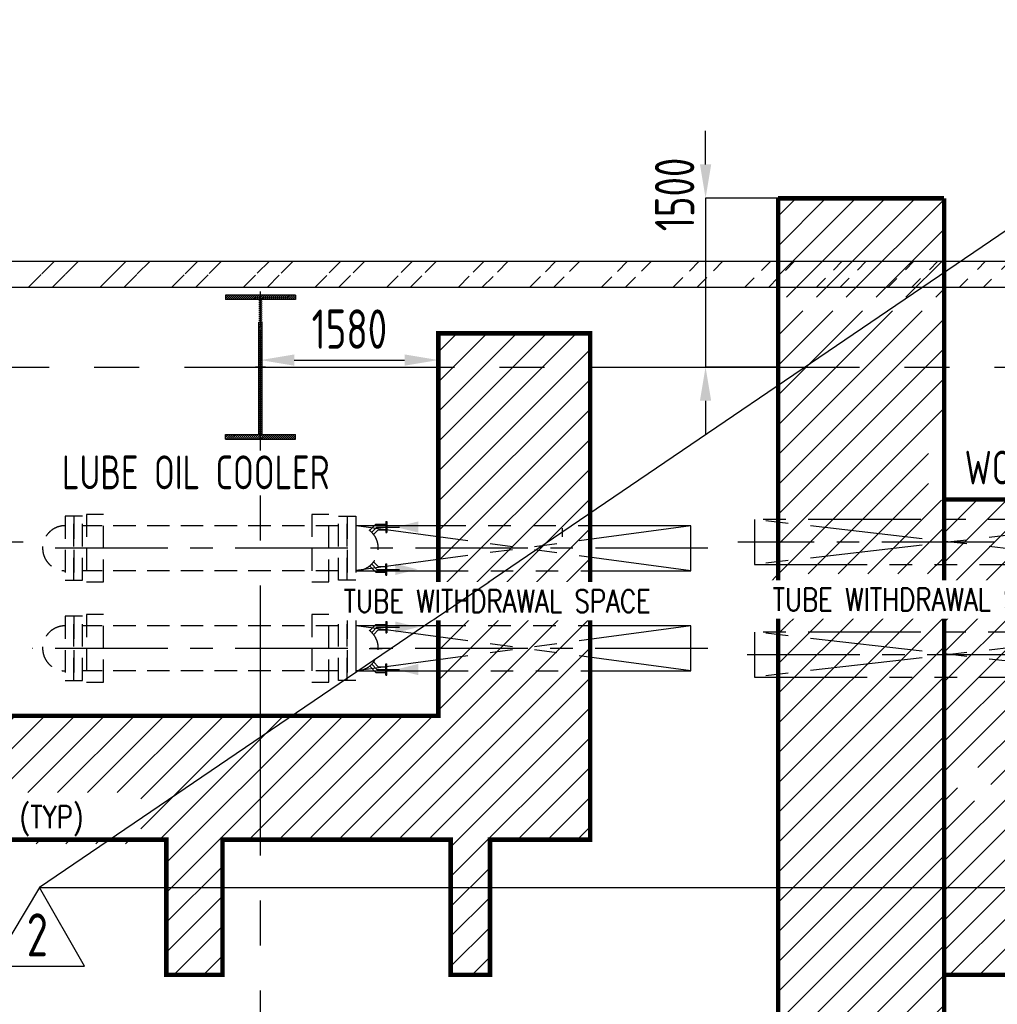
# Model space of a CAD drawing. Extents: x -7650383 to 4934791, y -114316 to 1826789.
# Tile 70 of 256: x 247252 to 255939, y 295293 to 304043. Entities that reach past the tile are written whole.
import ezdxf

# ---------------------------------------------------------------- set-up
doc = ezdxf.new("R2010")
doc.units = 0
doc.header["$LTSCALE"] = 800
doc.header["$MEASUREMENT"] = 0
doc.set_wipeout_variables(frame=1)
for name, pattern in [('CENTER', [2, 1.25, -0.25, 0.25, -0.25]), ('CENTER2', [1.125, 0.75, -0.125, 0.125, -0.125]), ('HIDDEN', [0.375, 0.25, -0.125]), ('PHANTOM', [2.5, 1.25, -0.25, 0.25, -0.25, 0.25, -0.25])]:
    doc.linetypes.add(name, pattern=pattern)
doc.layers.get('0').update_dxf_attribs({"linetype": 'CONTINUOUS'})
for name, color, linetype in [('BLDG_H', 9, 'CONTINUOUS'), ('CEN', 2, 'CENTER'), ('COL', 1, 'CENTER'), ('DIM', 4, 'CONTINUOUS'), ('GRID', 8, 'CENTER'), ('GT_1', 7, 'CONTINUOUS'), ('HANGERS', 1, 'CONTINUOUS'), ('HATCH', 9, 'CONTINUOUS'), ('MECH_EQ', 8, 'HIDDEN'), ('REV2', 2, 'CONTINUOUS'), ('T', 3, 'CONTINUOUS'), ('TEXT', 3, 'CONTINUOUS'), ('TRENCH', 1, 'CONTINUOUS'), ('WALL', 6, 'CONTINUOUS')]:
    doc.layers.add(name, color=color, linetype=linetype)
doc.styles.add('ROMANS', font='ISO9.shx', dxfattribs={"width": 0.8})
doc.styles.add('S1', font='SIMPLEX.SHX', dxfattribs={"height": 200})
doc.styles.add('S3', font='ROMANS1.SHX', dxfattribs={"width": 0.8})
doc.dimstyles.new('STANDARD$0', dxfattribs={"dimtxt": 250, "dimasz": 200, "dimexe": 0, "dimexo": 0, "dimgap": 100, "dimtad": 1, "dimdec": 0, "dimzin": 0, "dimdsep": 46, "dimtxsty": 'S1', "dimcen": 0, "dimadec": 0, "dimazin": 0, "dimtfac": 1, "dimtdec": 0, "dimtmove": 2, "dimatfit": 3, "dimfxl": 1, "dimtolj": 1, "dimtzin": 0, "dimarcsym": 0})

# ---------------------------------------------------------------- blocks, each defined once
blk = doc.blocks.new('AA')
at = {"color": 0, "linetype": 'ByBlock'}
blk.add_solid([(0, 0), (-4, 1), (-4, -1)], dxfattribs=at)
blk = doc.blocks.new('A$C14326149')
at = {"layer": 'COL'}
h = blk.add_hatch(dxfattribs=at)
h.set_pattern_fill('ANSI31', color=256, scale=100, style=0)
h.paths.add_polyline_path([(310, 640), (0, 640), (0, 600), (310, 600)])
h.paths.add_polyline_path([(0, 600), (0, 640), (-310, 640), (-310, 600)])
h.paths.add_polyline_path([(0, -640), (0, -600), (-310, -600), (-310, -640)])
h.paths.add_polyline_path([(0, -600), (0, -640), (310, -640), (310, -600)])
h.paths.add_polyline_path([(-16, 0), (0, 0), (0, 600), (-16, 600)])
h.paths.add_polyline_path([(0, 0), (16, 0), (16, 600), (0, 600)])
h.paths.add_polyline_path([(16, 0), (0, 0), (0, -600), (16, -600)])
h.paths.add_polyline_path([(-16, -600), (0, -600), (0, 0), (-16, 0)])
for p, q in [((310, 640), (-310, 640)), ((-310, 640), (-310, 600)), ((310, 640), (310, 600)), ((310, 600), (-310, 600)), ((-16, -600), (-16, 600)), ((16, -600), (16, 600)), ((-310, -600), (310, -600)), ((-310, -640), (-310, -600)), ((310, -640), (310, -600)), ((-310, -640), (310, -640))]:
    blk.add_line(p, q, dxfattribs=at)
at = {"layer": 'COL', "color": 2}
for p, q in [((0, -672.4), (0, 672.4)), ((44, 0), (-44, 0))]:
    blk.add_line(p, q, dxfattribs=at)
blk = doc.blocks.new('TRENCH')
at = {"layer": 'GT_1', "linetype": 'Continuous', "ltscale": 0.025}
h = blk.add_hatch(dxfattribs=at)
h.set_pattern_fill('ANSI31', color=134, scale=1500, style=0)
h.paths.add_polyline_path([(379388, 135821.7), (378038, 135821.7), (378038, 132421.7), (369963, 132421.7), (369963, 134344.9), (369063, 134344.9), (369063, 130119.7), (369663.5, 130119.7), (369663.5, 131321.7), (375621, 131321.7), (375621, 130119.7), (376121, 130119.7), (376121, 131321.7), (378148, 131321.7), (378148, 130119.7), (378498, 130119.7), (378498, 131321.7), (379388, 131321.7)])
edge = h.paths.add_edge_path(flags=16)
edge.add_arc((371399.6, 131702.3), 250, 90, 180, ccw=False)
edge.add_arc((371399.6, 131702.3), 250, 0, 90, ccw=False)
edge.add_arc((371399.6, 131702.3), 250, -90, 0, ccw=False)
edge.add_arc((371399.6, 131702.3), 250, 180, 270, ccw=False)
h.paths.add_polyline_path([(371601.9, 131553.2), (374241.9, 131553.2), (374241.9, 132353.2), (371601.9, 132353.2)], flags=16)
h.paths.add_polyline_path([(377669.2, 131634.3), (378710.8, 131634.3)], flags=16)
h.paths.add_polyline_path([(376485.8, 131634.3), (377554.2, 131634.3)], flags=16)
h.paths.add_polyline_path([(371669.7, 131282.9), (375395.4, 131282.9), (375395.4, 131740), (371669.7, 131740)], flags=17)
h = blk.add_hatch(dxfattribs=at)
h.set_pattern_fill('ANSI31', color=134, scale=1500, style=0)
h.paths.add_polyline_path([(392858, 135821.7), (391508, 135821.7), (391508, 132421.7), (383433, 132421.7), (383433, 134344.9), (382533, 134344.9), (382533, 130119.7), (383133.5, 130119.7), (383133.5, 131321.7), (389091, 131321.7), (389091, 130119.7), (389591, 130119.7), (389591, 131321.7), (391618, 131321.7), (391618, 130119.7), (391968, 130119.7), (391968, 131321.7), (392858, 131321.7)])
edge = h.paths.add_edge_path(flags=16)
edge.add_arc((382797.3, 131816.9), 150, 0, 360)
edge = h.paths.add_edge_path(flags=16)
edge.add_arc((382797.3, 131816.9), 75, -90, 0, ccw=False)
edge.add_line((382797.3, 131741.9), (382797.3, 131816.9))
edge.add_line((382797.3, 131816.9), (382722.3, 131816.9))
edge.add_arc((382797.3, 131816.9), 75, 90, 180, ccw=False)
edge.add_line((382797.3, 131891.9), (382797.3, 131816.9))
edge.add_line((382797.3, 131816.9), (382872.3, 131816.9))
h.paths.add_polyline_path([(391739.5, 132221.2), (392735.2, 132221.2)], flags=16)
h.paths.add_polyline_path([(383181, 131586.6), (385066.7, 131586.6), (384990.9, 131540.7), (383105.1, 131540.7)], flags=16)
h.paths.add_polyline_path([(385006.5, 131528.7), (387314.8, 131528.7)], flags=16)
h.paths.add_polyline_path([(388489.9, 131524.8), (390798.3, 131524.8)], flags=16)
h.paths.add_polyline_path([(391174.5, 131567.6), (392216.1, 131567.6)], flags=16)
at = {"layer": 'GT_1', "color": 134, "linetype": 'Continuous', "ltscale": 0.025, "const_width": 40, "flags": 128}
for points in [[(369063, 130119.7), (369063, 134344.9), (369963, 134344.9), (369963, 132421.7), (378038, 132421.7), (378038, 135821.7), (379388, 135821.7), (379388, 131321.7), (378498, 131321.7), (378498, 130119.7), (378148, 130119.7), (378148, 131321.7), (376121, 131321.7), (376121, 130119.7), (375621, 130119.7), (375621, 131321.7), (369663.5, 131321.7), (369663.5, 130119.7), (369048.5, 130119.7)], [(382533, 130119.7), (382533, 134344.9), (383433, 134344.9), (383433, 132421.7), (391508, 132421.7), (391508, 135821.7), (392858, 135821.7), (392858, 131321.7), (391968, 131321.7), (391968, 130119.7), (391618, 130119.7), (391618, 131321.7), (389591, 131321.7), (389591, 130119.7), (389091, 130119.7), (389091, 131321.7), (383133.5, 131321.7), (383133.5, 130119.7), (382518.5, 130119.7)]]:
    blk.add_lwpolyline(points, dxfattribs=at)
blk = doc.blocks.new('*D364')
at = {"layer": 'DIM', "color": 9, "linetype": 'Continuous', "lineweight": -2, "transparency": 16777216}
for p, q in [((253346.4, 302756.4), (253346.4, 303056.4)), ((253991.2, 302456.4), (253346.4, 302456.4)), ((253346.4, 302456.4), (253346.4, 300956.4)), ((253991.2, 300956.4), (253346.4, 300956.4)), ((253346.4, 300656.4), (253346.4, 300356.4))]:
    blk.add_line(p, q, dxfattribs=at)
at = {"layer": 'DIM', "color": 9, "linetype": 'Continuous', "transparency": 16777216}
for points in [[(253296.4, 302756.4), (253396.4, 302756.4), (253346.4, 302456.4)], [(253296.4, 300656.4), (253396.4, 300656.4), (253346.4, 300956.4)]]:
    blk.add_solid(points, dxfattribs=at)
at = {"layer": 'DIM', "linetype": 'Continuous', "transparency": 16777216, "insert": (253071.4, 302489.9), "char_height": 350, "attachment_point": 5, "rotation": 90, "style": 'ROMANS'}
blk.add_mtext('\\A1;1500', dxfattribs=at)
blk = doc.blocks.new('*D366')
at = {"layer": 'DIM', "color": 9, "linetype": 'Continuous', "lineweight": -2, "transparency": 16777216}
for p, q in [((249391.2, 301128.1), (249391.2, 301018.4)), ((250971.2, 301128.1), (250971.2, 301018.4)), ((249691.2, 301018.4), (250671.2, 301018.4))]:
    blk.add_line(p, q, dxfattribs=at)
at = {"layer": 'DIM', "color": 9, "linetype": 'Continuous', "transparency": 16777216}
for points in [[(249691.2, 301068.4), (249691.2, 300968.4), (249391.2, 301018.4)], [(250671.2, 301068.4), (250671.2, 300968.4), (250971.2, 301018.4)]]:
    blk.add_solid(points, dxfattribs=at)
at = {"layer": 'DIM', "linetype": 'Continuous', "transparency": 16777216, "insert": (250181.2, 301293.4), "char_height": 350, "attachment_point": 5, "style": 'ROMANS'}
blk.add_mtext('\\A1;1580', dxfattribs=at)
blk = doc.blocks.new('REV-2')
at = {"layer": 'REV2', "color": 20, "linetype": 'Continuous'}
for p, q in [((37169.5, 56645.2), (36749.7, 55946.2)), ((37569.4, 55946.2), (37169.5, 56645.2)), ((36749.7, 55946.2), (37569.4, 55946.2))]:
    blk.add_line(p, q, dxfattribs=at)
at = {"layer": 'REV2', "color": 20, "linetype": 'Continuous', "style": 'ROMANS', "width": 0.8}
blk.add_text('2', height=382.6, dxfattribs=at).set_placement((37055.6, 56033.7))

msp = doc.modelspace()

# ---------------------------------------------------------------- hatches: boundary and pattern name
h = msp.add_hatch()
h.set_pattern_fill('ANSI31', color=134, scale=1500, style=0)
h.set_pattern_definition([(45, (185011.4, 165434.72), (-132.58252, 132.58252), [])])
h.paths.add_polyline_path([(255466.2, 302456.4), (253991.2, 302456.4), (253991.2, 301806.4), (255466.2, 301806.4)])
h.paths.add_polyline_path([(255466.2, 301806.4), (253991.2, 301806.4), (253991.2, 301576.4), (255466.2, 301576.4)])
h.paths.add_polyline_path([(255466.2, 301456.4), (253991.2, 301456.4), (253991.2, 300956.4), (255466.2, 300956.4)])
h.paths.add_polyline_path([(255466.2, 300956.4), (253991.2, 300956.4), (253991.2, 300456.4), (255466.2, 300456.4)])
h.paths.add_polyline_path([(255466.2, 300456.4), (253991.2, 300456.4), (253991.2, 299601.4), (255466.2, 299601.4)])
h.paths.add_polyline_path([(255466.2, 299601.4), (253991.2, 299601.4), (253991.2, 299577.3), (255466.2, 299407.6)])
h.paths.add_polyline_path([(253991.2, 299577.3), (253991.2, 299401.4), (255466.2, 299401.4), (255466.2, 299407.6)])
h.paths.add_polyline_path([(255466.2, 299395.3), (255466.2, 299401.4), (253991.2, 299401.4), (253991.2, 299225.6)])
h.paths.add_polyline_path([(255466.2, 299395.3), (253991.2, 299225.6), (253991.2, 299201.4), (255466.2, 299201.4)])
h.paths.add_polyline_path([(255466.2, 299201.4), (253991.2, 299201.4), (253991.2, 298601.4), (255466.2, 298601.4)])
h.paths.add_polyline_path([(255466.2, 298601.4), (253991.2, 298601.4), (253991.2, 298577.3), (255466.2, 298407.6)])
h.paths.add_polyline_path([(253991.2, 298577.3), (253991.2, 298401.4), (255466.2, 298401.4), (255466.2, 298407.6)])
h.paths.add_polyline_path([(255466.2, 298395.3), (255466.2, 298401.4), (253991.2, 298401.4), (253991.2, 298225.6)])
h.paths.add_polyline_path([(255466.2, 298395.3), (253991.2, 298225.6), (253991.2, 298201.4), (255466.2, 298201.4)])
edge = h.paths.add_edge_path()
edge.add_line((255466.2, 298201.4), (253991.2, 298201.4))
edge.add_line((253991.2, 298201.4), (253991.2, 289266.8))
edge.add_arc((254241.2, 288856.4), 480.5, 12.012, 121.3518, ccw=False)
edge.add_line((254711.2, 288956.4), (255466.2, 288956.4))
edge.add_line((255466.2, 288956.4), (255466.2, 298201.4))
h.paths.add_polyline_path([(255165.3, 292070.2), (255165.3, 291350.2), (254445.3, 291350.2), (254445.3, 292070.2)], flags=16)
h.paths.add_polyline_path([(255075.3, 291440.2), (254535.3, 291440.2), (254535.3, 291980.2), (255075.3, 291980.2)], flags=0)
h.paths.add_polyline_path([(254985.3, 291530.2), (254625.3, 291530.2), (254625.3, 291890.2), (254985.3, 291890.2)], flags=0)
edge = h.paths.add_edge_path(flags=0)
edge.add_arc((254805.3, 291710.2), 180, 210, 360, ccw=False)
edge.add_line((254649.4, 291620.2), (254625.3, 291620.2))
edge.add_line((254625.3, 291620.2), (254625.3, 291800.2))
edge.add_line((254625.3, 291800.2), (254649.4, 291800.2))
edge.add_arc((254805.3, 291710.2), 180, 0, 150, ccw=False)
edge = h.paths.add_edge_path()
edge.add_line((253763.3, 288806.4), (252841, 288806.4))
edge.add_line((252841, 288806.4), (252841, 288156.4))
edge.add_line((252841, 288156.4), (254241.2, 288156.4))
edge.add_line((254241.2, 288156.4), (254241.2, 288375.9))
edge.add_arc((254241.2, 288856.4), 480.5, 185.97292, 270, ccw=False)
edge = h.paths.add_edge_path()
edge.add_line((255466.2, 288956.4), (254711.2, 288956.4))
edge.add_arc((254241.2, 288856.4), 480.5, 0, 12.012, ccw=False)
edge.add_arc((254241.2, 288856.4), 480.5, -90, 0, ccw=False)
edge.add_line((254241.2, 288375.9), (254241.2, 288156.4))
edge.add_line((254241.2, 288156.4), (255466.2, 288156.4))
edge.add_line((255466.2, 288156.4), (255466.2, 288956.4))
edge = h.paths.add_edge_path()
edge.add_line((254241.2, 288856.4), (253991.2, 288856.4))
edge.add_line((253991.2, 288856.4), (253991.2, 288806.4))
edge.add_line((253991.2, 288806.4), (253889.2, 288806.4))
edge.add_arc((254241.2, 288856.4), 355.5, 188.08529, 270)
edge.add_line((254241.2, 288500.9), (254241.2, 288856.4))
edge = h.paths.add_edge_path(flags=17)
edge.add_line((254596.7, 288856.4), (254241.2, 288856.4))
edge.add_line((254241.2, 288856.4), (254241.2, 288500.9))
edge.add_arc((254241.2, 288856.4), 355.5, 270, 360)
edge = h.paths.add_edge_path(flags=17)
edge.add_line((255466.2, 299734.3), (255466.2, 300420))
edge.add_line((255466.2, 300420), (255328.5, 300420))
edge.add_line((255328.5, 300420), (255328.5, 299734.3))
edge.add_line((255328.5, 299734.3), (255466.2, 299779.6))
h.paths.add_polyline_path([(253910.3, 298817.3), (255466.2, 298817.3), (255466.2, 299117.3), (253910.3, 299117.3)])
h.paths.add_polyline_path([(255466.2, 290013.4), (254660.4, 290013.4)], flags=17)
h.paths.add_polyline_path([(254033.2, 296339.1), (255194.8, 296339.1)], flags=16)
h.paths.add_polyline_path([(254266.2, 297098.1), (255427.8, 297098.1)], flags=16)
h.paths.add_polyline_path([(255318.9, 295809.1), (255318.9, 296334.1)], flags=16)
h.paths.add_polyline_path([(254696, 291571.6), (254840.4, 291571.6), (254840.4, 291757.2), (254696, 291757.2)], flags=0)
h.paths.add_polyline_path([(254091.2, 293232.7), (255466.2, 293232.7), (255466.2, 293532.7), (254091.2, 293532.7)], flags=16)
at = {"layer": 'HATCH'}
h = msp.add_hatch(dxfattribs=at)
h.set_pattern_fill('ANSI32', color=256, scale=1200, style=0)
h.set_pattern_definition([(45, (185011.4, 165524.7), (-318.198, 318.198), []), (45, (185223.54, 165524.7), (-318.198, 318.198), [])])
edge = h.paths.add_edge_path()
edge.add_line((226391.2, 301896.4), (269391.2, 301896.4))
edge.add_line((226391.2, 301666.4), (269391.2, 301666.4))

# ---------------------------------------------------------------- linework, layer by layer
at = {"layer": 'BLDG_H', "color": 9, "linetype": 'Continuous'}
msp.add_line((252072.2, 299525.3), (252072.2, 299446.5), dxfattribs=at)
at = {"layer": 'BLDG_H', "linetype": 'Continuous'}
msp.add_line((250357.6, 298456.4), (250473.5, 298456.4), dxfattribs=at)
at = {"layer": 'CEN'}
for p, q in [((247283.1, 299401.4), (240194.1, 299401.4)), ((260711.5, 299401.4), (253632, 299401.4)), ((253367.7, 299346.4), (247386.4, 299346.4)), ((253366.8, 298456.4), (247361.2, 298456.4)), ((253715.9, 298401.4), (260721.2, 298401.4))]:
    msp.add_line(p, q, dxfattribs=at)
at = {"layer": 'GRID', "linetype": 'CENTER2', "ltscale": 4}
for p, q in [((191114.6, 300956.4), (291791.7, 300956.4)), ((249391.2, 253416), (249391.2, 300967.4))]:
    msp.add_line(p, q, dxfattribs=at)
at = {"layer": 'GRID'}
for p, q in [((250379.4, 299487.9), (250426.2, 299534.7)), ((250426.2, 299534.7), (250505.2, 299534.7)), ((250379.4, 299205), (250426.2, 299158.2)), ((250426.2, 299158.2), (250505.2, 299158.2)), ((250379.4, 298597.9), (250426.2, 298644.7)), ((250426.2, 298644.7), (250505.2, 298644.7)), ((250379.4, 298315), (250426.2, 298268.2)), ((250426.2, 298268.2), (250505.2, 298268.2))]:
    msp.add_line(p, q, dxfattribs=at)
at = {"layer": 'GT_1', "color": 134, "linetype": 'Continuous', "ltscale": 0.025, "const_width": 40, "flags": 128}
for points in [[(253991.2, 288796.5), (253991.2, 302456.4)], [(255466.2, 302456.4), (253991.2, 302456.4)], [(255466.2, 302456.4), (255466.2, 288156.4)]]:
    msp.add_lwpolyline(points, dxfattribs=at)
at = {"layer": 'MECH_EQ'}
for p, q in [((250083.2, 299546.4), (247810, 299546.4)), ((250361.7, 299505.5), (250415.9, 299559.7)), ((250415.9, 299559.7), (250505.2, 299559.7)), ((250505.2, 299584.7), (250515.2, 299584.7)), ((250505.2, 299584.7), (250505.2, 299484.7)), ((250515.2, 299584.7), (250515.2, 299484.7)), ((250397.1, 299470.2), (250436.6, 299509.7)), ((250436.6, 299509.7), (250505.2, 299509.7)), ((250505.2, 299484.7), (250515.2, 299484.7)), ((250361.7, 299187.3), (250415.9, 299133.2)), ((250397.1, 299222.7), (250436.6, 299183.2)), ((250436.6, 299183.2), (250505.2, 299183.2)), ((250505.2, 299108.2), (250505.2, 299208.2)), ((250505.2, 299208.2), (250515.2, 299208.2)), ((250515.2, 299108.2), (250515.2, 299208.2)), ((250083.2, 299146.4), (247810, 299146.4)), ((250415.9, 299133.2), (250505.2, 299133.2)), ((250505.2, 299108.2), (250515.2, 299108.2)), ((250083.2, 298656.4), (247810, 298656.4)), ((250361.7, 298615.5), (250415.9, 298669.7)), ((250415.9, 298669.7), (250505.2, 298669.7)), ((250505.2, 298694.7), (250505.2, 298594.7)), ((250505.2, 298694.7), (250515.2, 298694.7)), ((250515.2, 298694.7), (250515.2, 298594.7)), ((250397.1, 298580.2), (250436.6, 298619.7)), ((250436.6, 298619.7), (250505.2, 298619.7)), ((250505.2, 298594.7), (250515.2, 298594.7)), ((250397.1, 298332.7), (250436.6, 298293.2)), ((250505.2, 298318.2), (250515.2, 298318.2)), ((250505.2, 298218.2), (250505.2, 298318.2)), ((250515.2, 298218.2), (250515.2, 298318.2)), ((250083.2, 298256.4), (247810, 298256.4)), ((250361.7, 298297.3), (250415.9, 298243.2)), ((250415.9, 298243.2), (250505.2, 298243.2)), ((250436.6, 298293.2), (250505.2, 298293.2)), ((250505.2, 298218.2), (250515.2, 298218.2))]:
    msp.add_line(p, q, dxfattribs=at)
at = {"layer": 'MECH_EQ', "color": 9, "linetype": 'PHANTOM'}
for p, q in [((253215.2, 299546.4), (250238, 299146.4)), ((253215.2, 299146.4), (250238, 299546.4)), ((253215.2, 299546.4), (250238, 299546.4)), ((250238, 299546.4), (250238, 299146.4)), ((253215.2, 299146.4), (253215.2, 299546.4)), ((257258.4, 299601.4), (253781.2, 299201.4)), ((257258.4, 299201.4), (253781.2, 299601.4)), ((250238, 299146.4), (253215.2, 299146.4)), ((253215.2, 298656.4), (250238, 298256.4)), ((253215.2, 298256.4), (250238, 298656.4)), ((253215.2, 298656.4), (250238, 298656.4)), ((250238, 298656.4), (250238, 298256.4)), ((253215.2, 298256.4), (253215.2, 298656.4)), ((257258.4, 298601.4), (253781.2, 298201.4)), ((257258.4, 298201.4), (253781.2, 298601.4)), ((250238, 298256.4), (253215.2, 298256.4))]:
    msp.add_line(p, q, dxfattribs=at)
at = {"layer": 'MECH_EQ'}
for points in [[(247655.2, 299631.1), (247655.2, 299061.8), (247732.6, 299061.8), (247732.6, 299631.1)], [(247732.6, 299631.1), (247732.6, 299061.8), (247810, 299061.8), (247810, 299631.1)], [(250160.6, 299631.1), (250160.6, 299061.8), (250083.2, 299061.8), (250083.2, 299631.1)], [(250238, 299631.1), (250238, 299061.8), (250160.6, 299061.8), (250160.6, 299631.1)], [(247655.2, 298741.1), (247655.2, 298171.8), (247732.6, 298171.8), (247732.6, 298741.1)], [(247732.6, 298741.1), (247732.6, 298171.8), (247810, 298171.8), (247810, 298741.1)], [(250160.6, 298741.1), (250160.6, 298171.8), (250083.2, 298171.8), (250083.2, 298741.1)], [(250238, 298741.1), (250238, 298171.8), (250160.6, 298171.8), (250160.6, 298741.1)]]:
    msp.add_lwpolyline(points, close=True, dxfattribs=at)
at = {"layer": 'MECH_EQ', "linetype": 'HIDDEN'}
for points in [[(247846.2, 299646.4), (247846.2, 299046.4), (247996.2, 299046.4), (247996.2, 299646.4)], [(249847.2, 299646.4), (249847.2, 299046.4), (249997.2, 299046.4), (249997.2, 299646.4)], [(247846.2, 298756.4), (247846.2, 298156.4), (247996.2, 298156.4), (247996.2, 298756.4)], [(249847.2, 298756.4), (249847.2, 298156.4), (249997.2, 298156.4), (249997.2, 298756.4)]]:
    msp.add_lwpolyline(points, close=True, dxfattribs=at)
at = {"layer": 'MECH_EQ'}
for points in [[(250427.8, 299534.7), (250683.7, 299534.7)], [(250427.8, 299158.2), (250683.7, 299158.2)], [(250427.8, 298644.7), (250683.7, 298644.7)], [(250427.8, 298268.2), (250683.7, 298268.2)]]:
    msp.add_lwpolyline(points, dxfattribs=at)
at = {"layer": 'MECH_EQ', "color": 9, "linetype": 'PHANTOM'}
for points in [[(257258.4, 299201.4), (257258.4, 299601.4), (253781.2, 299601.4), (253781.2, 299201.4)], [(257258.4, 298201.4), (257258.4, 298601.4), (253781.2, 298601.4), (253781.2, 298201.4)]]:
    msp.add_lwpolyline(points, close=True, dxfattribs=at)
at = {"layer": 'MECH_EQ'}
for centre, start, end in [((247655.2, 299346.4), 90, 270), ((250238, 299346.4), 270, 90), ((247655.2, 298456.4), 90, 270), ((250238, 298456.4), 270, 90)]:
    msp.add_arc(centre, 200, start, end, dxfattribs=at)
at = {"layer": 'WALL'}
for p, q in [((226391.2, 301896.4), (269391.2, 301896.4)), ((226391.2, 301666.4), (269391.2, 301666.4))]:
    msp.add_line(p, q, dxfattribs=at)

# ---------------------------------------------------------------- block references
msp.add_blockref('REV-2', (210258.9, 239685.1))
at = {"layer": 'DIM'}
msp.add_blockref('A$C14326149', (249391.2, 300956.4), dxfattribs=at)
at = {"layer": 'MECH_EQ', "yscale": 50, "zscale": 50}
for p, xscale in [((250593.8, 299534.7), -50), ((250790.9, 299158.2), 50)]:
    msp.add_blockref('AA', p, dxfattribs=dict(at, xscale=xscale))
at = {"layer": 'MECH_EQ', "yscale": 50, "zscale": 50, "rotation": 180}
for p, xscale in [((250790.9, 298644.7), -50), ((250593.8, 298268.2), 50)]:
    msp.add_blockref('AA', p, dxfattribs=dict(at, xscale=xscale))
at = {"layer": 'TRENCH'}
msp.add_blockref('TRENCH', (-127066.8, 165434.7), dxfattribs=at)

# ---------------------------------------------------------------- texts
at = {"layer": 'T', "style": 'S3', "width": 0.8}
msp.add_text('PIPE TRENCH FOR BFP (TYP)', height=200, dxfattribs=at).set_placement((244679.1, 296857.5))
at = {"layer": 'TEXT', "style": 'ROMANS', "width": 0.8}
for s, p in [('WORKING OIL COOLER(TYP)', (255648.8, 299912.8)), ('LUBE OIL COOLER', (247627.4, 299870.3))]:
    msp.add_text(s, height=300, dxfattribs=at).set_placement(p)
at = {"layer": 'TEXT', "insert": (200677.9, 297070.1, 207.7), "char_height": 400, "width": 3679.946, "attachment_point": 1, "style": 'S3'}
msp.add_mtext('\\pi582.83;STAIRCASE \\P\\pi26.639;0.0M TO 24.5M', dxfattribs=at)

# ---------------------------------------------------------------- dimensions: what is measured, and where the dimension line sits
at = {"layer": 'DIM', "linetype": 'Continuous'}
dim = msp.add_linear_dim(base=(253346.4, 300956.4), p1=(253991.2, 302456.4), p2=(253991.2, 300956.4), angle=90, dimstyle='STANDARD$0', override={"dimtxt": 350, "dimasz": 300, "dimtxsty": 'ROMANS', "dimclrd": 9, "dimclre": 9, "dimclrt": 256, "dimtix": 1, "dimatfit": 0}, dxfattribs=at)
dim.commit()
dim.dimension.update_dxf_attribs({"geometry": '*D364', "text_midpoint": (253071.4, 302489.9), "dimtype": 160})
dim = msp.add_linear_dim(base=(250971.2, 301018.4), p1=(249391.2, 301128.1), p2=(250971.2, 301128.1), dimstyle='STANDARD$0', override={"dimtxt": 350, "dimasz": 300, "dimtxsty": 'ROMANS', "dimclrd": 9, "dimclre": 9, "dimclrt": 256, "dimtix": 1, "dimatfit": 0}, dxfattribs=at)
dim.commit()
dim.dimension.update_dxf_attribs({"geometry": '*D366', "text_midpoint": (250181.2, 301293.4)})

# ---------------------------------------------------------------- next in the draw order: wipeouts: each hides what was drawn before it
for points in [[(250061, 298705.8), (253355.3, 298705.8), (253355.3, 299045.8), (250061, 299045.8)], [(253872.4, 298719.9), (257166.7, 298719.9), (257166.7, 299059.9), (253872.4, 299059.9)]]:
    msp.add_wipeout(points).dxf.layer = 'T'

# ---------------------------------------------------------------- next in the draw order: linework, layer by layer
at = {"layer": 'HANGERS', "flags": 128}
msp.add_lwpolyline([(258771.9, 304043.3), (247428.5, 296330.3), (260898.5, 296330.3), (256868.8, 287847.9), (254934.3, 287847.9), (233958.5, 296330.3), (218302.3, 272900.3), (228301.3, 270706.6), (244270.3, 270673.2), (251935.4, 276699), (256599.6, 269508.6), (266050.3, 269508.6)], dxfattribs=at)

# ---------------------------------------------------------------- next in the draw order: texts
at = {"layer": 'T', "style": 'S3', "width": 0.8}
for p in [(250131, 298775.8), (253942.4, 298789.9)]:
    msp.add_text('TUBE WITHDRAWAL SPACE', height=200, dxfattribs=at).set_placement(p)

doc.saveas('drawing.dxf')
